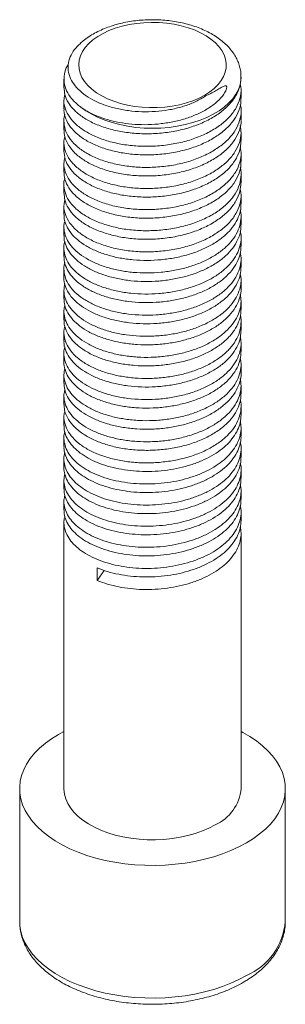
# Model space of a CAD drawing. Header units: millimetres. Extents: x 0 to 420, y 0 to 297.
# Tile 4 of 6: x 200 to 218, y 130 to 197. Entities that reach past the tile are written whole.
import ezdxf

# ---------------------------------------------------------------- set-up
doc = ezdxf.new("R2010")
doc.units = ezdxf.units.MM

msp = doc.modelspace()

# ---------------------------------------------------------------- linework, layer by layer
at = {"color": 7, "linetype": 'Continuous', "lineweight": 15}
for p, q in [((203.021, 192.851), (203.021, 192.271)), ((215.015, 193.002), (215.014, 193.143)), ((215.021, 191.556), (215.021, 192.137)), ((203.021, 191.422), (203.021, 190.842)), ((215.021, 190.128), (215.021, 190.708)), ((203.021, 189.993), (203.021, 189.413)), ((215.021, 188.698), (215.021, 189.279)), ((203.021, 188.564), (203.021, 187.984)), ((215.021, 187.27), (215.021, 187.85)), ((203.021, 187.135), (203.021, 186.555)), ((215.021, 185.841), (215.021, 186.421)), ((203.021, 185.706), (203.021, 185.126)), ((215.021, 184.412), (215.021, 184.992)), ((203.021, 184.278), (203.021, 183.697)), ((215.021, 182.983), (215.021, 183.563)), ((203.021, 182.849), (203.021, 182.268)), ((215.021, 181.554), (215.021, 182.134)), ((203.021, 181.42), (203.021, 180.839)), ((215.021, 180.125), (215.021, 180.705)), ((203.021, 179.991), (203.021, 179.41)), ((215.021, 178.696), (215.021, 179.276)), ((203.021, 178.562), (203.021, 177.981)), ((215.021, 177.267), (215.021, 177.847)), ((203.021, 177.133), (203.021, 176.552)), ((215.021, 175.838), (215.021, 176.418)), ((203.021, 175.704), (203.021, 175.123)), ((215.021, 174.409), (215.021, 174.989)), ((203.021, 174.275), (203.021, 173.695)), ((215.021, 172.98), (215.021, 173.56)), ((203.021, 172.846), (203.021, 172.266)), ((215.021, 171.551), (215.021, 172.131)), ((203.021, 171.417), (203.021, 170.837)), ((215.021, 170.122), (215.021, 170.702)), ((203.021, 169.988), (203.021, 169.408)), ((215.021, 168.693), (215.021, 169.273)), ((203.021, 168.559), (203.021, 167.979)), ((215.021, 167.264), (215.021, 167.845)), ((203.021, 167.13), (203.021, 166.55)), ((215.021, 165.835), (215.021, 166.416)), ((203.021, 165.701), (203.021, 165.121)), ((215.021, 164.406), (215.021, 164.987)), ((203.021, 164.272), (203.021, 163.692)), ((215.021, 162.977), (215.021, 163.558)), ((203.021, 162.843), (203.021, 144.818)), ((215.021, 144.818), (215.021, 162.129)), ((205.28, 159.759), (205.28, 158.91)), ((205.747, 159.596), (205.28, 158.91)), ((200.021, 144.818), (200.021, 135.836)), ((218.021, 135.836), (218.021, 144.818)), ((200.021, 135.836), (200.022, 135.814))]:
    msp.add_line(p, q, dxfattribs=at)
at = {"color": 7, "linetype": 'Continuous', "lineweight": 15, "flags": 128}
for points in [[(212.557, 191.769), (212.902, 191.99), (213.205, 192.23), (213.465, 192.486), (213.677, 192.757), (213.84, 193.039), (213.952, 193.329), (214.011, 193.624), (214.018, 193.921), (213.971, 194.217), (213.873, 194.509), (213.722, 194.793), (213.522, 195.067), (213.275, 195.328), (212.982, 195.572), (212.647, 195.798), (212.274, 196.002), (211.866, 196.184), (211.428, 196.34), (210.965, 196.47), (210.481, 196.571), (209.981, 196.643), (209.471, 196.685), (208.957, 196.696), (208.443, 196.677), (207.936, 196.628), (207.44, 196.548), (206.96, 196.44), (206.503, 196.303), (206.072, 196.141), (205.673, 195.953), (205.309, 195.743), (204.984, 195.513), (204.702, 195.264), (204.466, 195), (204.278, 194.723), (204.141, 194.437), (204.055, 194.144), (204.022, 193.847), (204.042, 193.55), (204.114, 193.256), (204.239, 192.968), (204.414, 192.688), (204.639, 192.421), (204.909, 192.168), (205.224, 191.933), (205.578, 191.717), (205.969, 191.524), (206.392, 191.355), (206.844, 191.212), (207.318, 191.096), (207.81, 191.009), (208.316, 190.952), (208.828, 190.926), (209.343, 190.93), (209.854, 190.964), (210.357, 191.028), (210.845, 191.122), (211.314, 191.245), (211.759, 191.395), (212.175, 191.57), (212.557, 191.769)], [(203.021, 148.69), (202.657, 148.491), (202.189, 148.199), (201.761, 147.888), (201.375, 147.558), (201.034, 147.212), (200.74, 146.852), (200.494, 146.48), (200.299, 146.098), (200.155, 145.709), (200.063, 145.314), (200.023, 144.917), (200.036, 144.519), (200.102, 144.123), (200.221, 143.731), (200.39, 143.345), (200.611, 142.968), (200.881, 142.602), (201.199, 142.249), (201.562, 141.91), (201.97, 141.589), (202.418, 141.287), (202.906, 141.006), (203.429, 140.747), (203.986, 140.511), (204.571, 140.302), (205.183, 140.118), (205.818, 139.962), (206.471, 139.835), (207.139, 139.737), (207.818, 139.669), (208.505, 139.631), (209.194, 139.623), (209.882, 139.646), (210.565, 139.699), (211.24, 139.782), (211.901, 139.895), (212.545, 140.037), (213.169, 140.206), (213.768, 140.403), (214.339, 140.626), (214.88, 140.873), (215.385, 141.144), (215.385, 141.144)], [(215.385, 141.144), (215.854, 141.436), (216.282, 141.748), (216.668, 142.077), (217.009, 142.423), (217.303, 142.783), (217.548, 143.155), (217.744, 143.537), (217.888, 143.926), (217.98, 144.321), (218.02, 144.718), (218.007, 145.116), (217.941, 145.512), (217.822, 145.904), (217.652, 146.29), (217.432, 146.667), (217.162, 147.033), (216.844, 147.387), (216.481, 147.725), (216.073, 148.046), (215.624, 148.348), (215.137, 148.629), (215.021, 148.69)], [(203.021, 144.818), (203.022, 144.777), (203.055, 144.453), (203.14, 144.132), (203.277, 143.817), (203.465, 143.511), (203.701, 143.216), (203.984, 142.936), (204.312, 142.672), (204.68, 142.426), (205.087, 142.202), (205.529, 142.001), (206.001, 141.825), (206.5, 141.675), (207.021, 141.552), (207.559, 141.458), (208.111, 141.394), (208.67, 141.36), (209.232, 141.356), (209.793, 141.383), (210.347, 141.439), (210.889, 141.526), (211.415, 141.641), (211.919, 141.785), (212.399, 141.955), (212.848, 142.15), (213.264, 142.368)]]:
    msp.add_lwpolyline(points, dxfattribs=at)
at = {"color": 8, "linetype": 'Continuous', "lineweight": 15, "flags": 128}
for points in [[(215.021, 193), (215.011, 192.793), (214.952, 192.468), (214.839, 192.147), (214.675, 191.833), (214.46, 191.531), (214.197, 191.241), (213.887, 190.967), (213.534, 190.71), (213.14, 190.475), (212.71, 190.262), (212.247, 190.073), (211.755, 189.91), (211.238, 189.775), (210.702, 189.668), (210.151, 189.592), (209.59, 189.545), (209.023, 189.53), (208.457, 189.545), (207.896, 189.591), (207.344, 189.668), (206.808, 189.774), (206.292, 189.909), (205.799, 190.072), (205.336, 190.26), (204.906, 190.473), (204.512, 190.709), (204.158, 190.965)], [(200.022, 135.814), (200.036, 135.537), (200.102, 135.141), (200.221, 134.749), (200.39, 134.363), (200.611, 133.986), (200.881, 133.62), (201.199, 133.267), (201.562, 132.928), (201.97, 132.607), (202.418, 132.305), (202.906, 132.024), (203.429, 131.765), (203.986, 131.529), (204.571, 131.32), (205.183, 131.136), (205.818, 130.98), (206.471, 130.853), (207.139, 130.755), (207.818, 130.687), (208.505, 130.649), (209.194, 130.641), (209.882, 130.664), (210.565, 130.717), (211.24, 130.8), (211.901, 130.913), (212.545, 131.055), (213.169, 131.224), (213.768, 131.421), (214.339, 131.644), (214.88, 131.891), (215.385, 132.162)]]:
    msp.add_lwpolyline(points, dxfattribs=at)
at = {"color": 7, "linetype": 'Continuous', "lineweight": 15}
msp.add_arc((212.068, 145.082), 2.965, 293.78949, 354.89037, dxfattribs=at)
at = {"color": 8, "linetype": 'Continuous', "lineweight": 15}
msp.add_arc((213.633, 136.202), 4.404, 293.45148, 355.22837, dxfattribs=at)
at = {"color": 7, "linetype": 'Continuous', "lineweight": 15}
for points, knots in [([(215.014, 193.143), (215.014, 193.159), (215.014, 193.294), (214.969, 193.545), (214.877, 193.891), (214.735, 194.227), (214.55, 194.551), (214.322, 194.864), (214.051, 195.161), (213.737, 195.443), (213.384, 195.704), (212.993, 195.944), (212.57, 196.159), (212.119, 196.348), (211.644, 196.509), (211.15, 196.642), (210.64, 196.747), (210.119, 196.822), (209.59, 196.868), (209.057, 196.885), (208.523, 196.872), (207.993, 196.83), (207.471, 196.758), (206.96, 196.658), (206.463, 196.528), (205.984, 196.37), (205.528, 196.184), (205.096, 195.97), (204.696, 195.728), (204.363, 195.491), (204.182, 195.324), (204.109, 195.257)], [0, 0, 0, 0, 0.004438, 0.036864, 0.0693, 0.102039, 0.135329, 0.169351, 0.204184, 0.239789, 0.276017, 0.312665, 0.349527, 0.386426, 0.423262, 0.460002, 0.49664, 0.533191, 0.569678, 0.60613, 0.642578, 0.67905, 0.715573, 0.752181, 0.788907, 0.825779, 0.862821, 0.900037, 0.937405, 0.97484, 1, 1, 1, 1]), ([(204.113, 195.252), (203.98, 195.124), (203.691, 194.844), (203.422, 194.359), (203.284, 193.832), (203.314, 193.293), (203.506, 192.774), (203.858, 192.28), (204.347, 191.834), (204.972, 191.437), (205.698, 191.116), (206.516, 190.87), (207.383, 190.709), (208.298, 190.635), (209.206, 190.653), (210.099, 190.759), (210.932, 190.944), (211.704, 191.211), (212.255, 191.481), (212.537, 191.665), (212.621, 191.72)], [0, 0, 0, 0, 0.050344, 0.109915, 0.171238, 0.230391, 0.291309, 0.349607, 0.409618, 0.467547, 0.527235, 0.583884, 0.642193, 0.698503, 0.756559, 0.81108, 0.867207, 0.921088, 0.976678, 1, 1, 1, 1]), ([(203.312, 193.826), (203.295, 193.803), (203.145, 193.604), (203.035, 193.196), (203.002, 192.622), (203.175, 192.053), (203.528, 191.51), (203.902, 191.157), (204.132, 190.984), (204.158, 190.965)], [0, 0, 0, 0, 0.024552, 0.215599, 0.403976, 0.594545, 0.786248, 0.976046, 1, 1, 1, 1]), ([(203.036, 192.271), (203.042, 192.12), (203.054, 191.775), (203.297, 191.252), (203.717, 190.726), (204.308, 190.252), (205.045, 189.846), (205.91, 189.522), (206.871, 189.293), (207.899, 189.164), (208.963, 189.144), (210.03, 189.234), (211.063, 189.43), (212.033, 189.729), (212.91, 190.126), (213.662, 190.605), (214.224, 191.11), (214.617, 191.618), (214.868, 192.109), (215.006, 192.569), (215.009, 192.863), (215.01, 192.985)], [0, 0, 0, 0, 0.044623, 0.101448, 0.158249, 0.214237, 0.2707, 0.327627, 0.384115, 0.440088, 0.496875, 0.553712, 0.609751, 0.666139, 0.723062, 0.779618, 0.835559, 0.879699, 0.924035, 0.968139, 1, 1, 1, 1]), ([(203.087, 191.803), (203.062, 191.715), (202.985, 191.439), (203.056, 190.964), (203.291, 190.404), (203.718, 189.878), (204.307, 189.403), (205.045, 188.997), (205.91, 188.673), (206.871, 188.444), (207.899, 188.315), (208.963, 188.295), (210.03, 188.386), (211.063, 188.581), (212.033, 188.881), (212.91, 189.277), (213.662, 189.756), (214.269, 190.302), (214.714, 190.905), (214.97, 191.545), (215.057, 192.092), (214.988, 192.414), (214.965, 192.522)], [0, 0, 0, 0, 0.024566, 0.076869, 0.129924, 0.182958, 0.235232, 0.28795, 0.341101, 0.393842, 0.446102, 0.499123, 0.55219, 0.604511, 0.657159, 0.710306, 0.76311, 0.815341, 0.868322, 0.921416, 0.973798, 1, 1, 1, 1]), ([(212.621, 191.72), (212.861, 191.826), (213.084, 191.942), (213.4, 192.121), (213.502, 192.182), (213.653, 192.269), (213.703, 192.298), (213.806, 192.351), (213.857, 192.378), (213.929, 192.397), (213.944, 192.4), (213.976, 192.402), (213.994, 192.402), (214.028, 192.384), (214.039, 192.368), (214.05, 192.336), (214.052, 192.32), (214.053, 192.245), (214.036, 192.192), (213.978, 192.037), (213.923, 191.942), (213.735, 191.664), (213.577, 191.494), (213.223, 191.175), (213.025, 191.027), (212.59, 190.75), (212.357, 190.625), (211.865, 190.399), (211.603, 190.297), (211.06, 190.121), (210.781, 190.047), (210.21, 189.925), (209.916, 189.876), (209.322, 189.806), (209.025, 189.784), (208.432, 189.768), (208.136, 189.774), (207.546, 189.812), (207.259, 189.844), (206.7, 189.934), (206.428, 189.991), (205.9, 190.129), (205.646, 190.209), (205.171, 190.391), (204.948, 190.491), (204.53, 190.713), (204.334, 190.835), (204.158, 190.965)], [0, 0, 0, 0, 0.0625, 0.0625, 0.09375, 0.09375, 0.109375, 0.109375, 0.125, 0.125, 0.128906, 0.128906, 0.132812, 0.132812, 0.136719, 0.136719, 0.140625, 0.140625, 0.15625, 0.15625, 0.1875, 0.1875, 0.25, 0.25, 0.3125, 0.3125, 0.375, 0.375, 0.4375, 0.4375, 0.5, 0.5, 0.5625, 0.5625, 0.625, 0.625, 0.6875, 0.6875, 0.75, 0.75, 0.8125, 0.8125, 0.875, 0.875, 0.9375, 0.9375, 1, 1, 1, 1]), ([(203.036, 190.841), (203.031, 190.805), (203.003, 190.578), (203.135, 190.158), (203.438, 189.609), (203.934, 189.102), (204.584, 188.652), (205.375, 188.277), (206.282, 187.99), (207.273, 187.8), (208.319, 187.714), (209.39, 187.738), (210.447, 187.871), (211.458, 188.108), (212.394, 188.447), (213.225, 188.878), (213.922, 189.385), (214.467, 189.956), (214.833, 190.577), (215.016, 191.119), (215.003, 191.447), (214.998, 191.556)], [0, 0, 0, 0, 0.010732, 0.067143, 0.124074, 0.180622, 0.236576, 0.293337, 0.350204, 0.4063, 0.462631, 0.519554, 0.576166, 0.632099, 0.688813, 0.745704, 0.801877, 0.858123, 0.915032, 0.971701, 1, 1, 1, 1]), ([(203.086, 190.462), (203.085, 190.459), (203.002, 190.272), (203.008, 189.88), (203.12, 189.31), (203.442, 188.76), (203.933, 188.253), (204.584, 187.803), (205.375, 187.429), (206.282, 187.142), (207.273, 186.951), (208.319, 186.865), (209.39, 186.889), (210.447, 187.022), (211.458, 187.259), (212.394, 187.598), (213.225, 188.03), (213.922, 188.536), (214.465, 189.107), (214.842, 189.728), (215.018, 190.375), (215.055, 190.849), (214.98, 191.096), (214.969, 191.131)], [0, 0, 0, 0, 0.000937, 0.052676, 0.104763, 0.157331, 0.209546, 0.261211, 0.313622, 0.366131, 0.417927, 0.469942, 0.522502, 0.574775, 0.626421, 0.678789, 0.73132, 0.783187, 0.835123, 0.88767, 0.939997, 0.991637, 1, 1, 1, 1]), ([(203.044, 189.413), (203.041, 189.301), (203.035, 188.996), (203.233, 188.507), (203.615, 187.972), (204.174, 187.486), (204.883, 187.065), (205.724, 186.723), (206.668, 186.474), (207.684, 186.323), (208.744, 186.281), (209.814, 186.349), (210.856, 186.524), (211.841, 186.802), (212.739, 187.179), (213.52, 187.643), (214.157, 188.176), (214.639, 188.769), (214.925, 189.403), (215.045, 189.864), (215.015, 190.104), (215.013, 190.127)], [0, 0, 0, 0, 0.033063, 0.089787, 0.146673, 0.202828, 0.259092, 0.316004, 0.372661, 0.428587, 0.48526, 0.542167, 0.598407, 0.654584, 0.711477, 0.768187, 0.824119, 0.880734, 0.937656, 0.993981, 1, 1, 1, 1]), ([(203.091, 188.975), (203.071, 188.916), (202.988, 188.671), (203.031, 188.223), (203.226, 187.659), (203.617, 187.124), (204.174, 186.637), (204.883, 186.216), (205.724, 185.874), (206.668, 185.625), (207.684, 185.475), (208.744, 185.432), (209.814, 185.5), (210.856, 185.675), (211.841, 185.953), (212.739, 186.331), (213.52, 186.794), (214.157, 187.327), (214.636, 187.92), (214.934, 188.555), (215.056, 189.165), (214.991, 189.553), (214.962, 189.726)], [0, 0, 0, 0, 0.0165129, 0.0683331, 0.1208836, 0.1735848, 0.2256076, 0.2777326, 0.3304568, 0.3829454, 0.4347571, 0.4872598, 0.5399798, 0.5920826, 0.6441264, 0.6968333, 0.7493712, 0.8011877, 0.8536373, 0.9063708, 0.9585524, 1, 1, 1, 1]), ([(203.023, 187.984), (203.04, 187.796), (203.075, 187.414), (203.364, 186.861), (203.819, 186.344), (204.439, 185.881), (205.203, 185.49), (206.089, 185.184), (207.065, 184.973), (208.102, 184.864), (209.17, 184.866), (210.233, 184.977), (211.256, 185.193), (212.21, 185.512), (213.066, 185.925), (213.791, 186.418), (214.369, 186.976), (214.773, 187.588), (214.997, 188.172), (215.001, 188.545), (215.002, 188.699)], [0, 0, 0, 0, 0.055534, 0.112431, 0.169129, 0.225057, 0.281684, 0.338602, 0.394909, 0.451023, 0.507896, 0.564643, 0.620587, 0.677153, 0.73408, 0.790468, 0.846516, 0.90336, 0.96015, 1, 1, 1, 1]), ([(203.091, 187.556), (203.06, 187.418), (202.985, 187.091), (203.086, 186.567), (203.36, 186.012), (203.819, 185.495), (204.439, 185.032), (205.203, 184.641), (206.089, 184.335), (207.065, 184.124), (208.102, 184.016), (209.17, 184.017), (210.233, 184.128), (211.256, 184.344), (212.21, 184.663), (213.066, 185.077), (213.791, 185.57), (214.367, 186.128), (214.78, 186.74), (214.996, 187.384), (215.058, 187.886), (214.987, 188.163), (214.97, 188.227)], [0, 0, 0, 0, 0.038113, 0.090422, 0.143384, 0.196162, 0.248223, 0.300934, 0.353916, 0.40633, 0.458564, 0.511504, 0.564327, 0.616404, 0.669058, 0.722049, 0.774538, 0.82671, 0.879624, 0.932487, 0.984592, 1, 1, 1, 1]), ([(203.09, 186.147), (203.078, 186.117), (202.994, 185.902), (203.015, 185.482), (203.168, 184.915), (203.524, 184.372), (204.047, 183.874), (204.726, 183.438), (205.542, 183.079), (206.468, 182.811), (207.471, 182.639), (208.524, 182.574), (209.596, 182.62), (210.646, 182.773), (211.645, 183.03), (212.564, 183.388), (213.371, 183.835), (214.039, 184.355), (214.55, 184.936), (214.894, 185.565), (215.03, 186.214), (215.049, 186.661), (214.973, 186.88), (214.97, 186.887)], [0, 0, 0, 0, 0.008497, 0.060102, 0.112297, 0.164812, 0.216815, 0.268532, 0.320977, 0.373359, 0.42499, 0.477123, 0.529643, 0.581717, 0.633383, 0.685797, 0.738215, 0.789884, 0.841952, 0.894472, 0.946611, 0.998239, 1, 1, 1, 1]), ([(203.043, 186.555), (203.038, 186.482), (203.017, 186.217), (203.178, 185.763), (203.521, 185.22), (204.048, 184.723), (204.726, 184.287), (205.542, 183.928), (206.468, 183.659), (207.471, 183.488), (208.524, 183.423), (209.596, 183.468), (210.646, 183.622), (211.645, 183.879), (212.564, 184.237), (213.371, 184.684), (214.039, 185.203), (214.554, 185.785), (214.882, 186.413), (215.031, 186.917), (215.007, 187.202), (215.002, 187.269)], [0, 0, 0, 0, 0.021536, 0.078116, 0.135044, 0.191417, 0.24748, 0.304332, 0.361116, 0.417085, 0.4736, 0.530533, 0.586983, 0.64299, 0.699809, 0.756631, 0.812643, 0.869086, 0.926019, 0.98254, 1, 1, 1, 1]), ([(203.087, 184.66), (203.063, 184.574), (202.985, 184.3), (203.055, 183.826), (203.287, 183.266), (203.712, 182.739), (204.299, 182.264), (205.035, 181.857), (205.899, 181.532), (206.859, 181.301), (207.886, 181.171), (208.95, 181.15), (210.018, 181.239), (211.051, 181.434), (212.021, 181.732), (212.9, 182.127), (213.654, 182.605), (214.262, 183.15), (214.709, 183.753), (214.968, 184.393), (215.057, 184.949), (214.986, 185.281), (214.961, 185.399)], [0, 0, 0, 0, 0.024063, 0.076259, 0.129209, 0.182148, 0.234328, 0.286935, 0.339985, 0.392636, 0.444791, 0.497706, 0.550676, 0.602906, 0.655442, 0.708488, 0.761201, 0.813329, 0.866202, 0.919199, 0.971492, 1, 1, 1, 1]), ([(203.037, 185.127), (203.042, 184.977), (203.053, 184.635), (203.293, 184.114), (203.711, 183.588), (204.3, 183.112), (205.035, 182.705), (205.899, 182.381), (206.859, 182.15), (207.886, 182.02), (208.95, 181.999), (210.018, 182.088), (211.051, 182.282), (212.021, 182.58), (212.9, 182.976), (213.654, 183.454), (214.263, 183.999), (214.705, 184.602), (214.976, 185.224), (215.002, 185.642), (215.014, 185.841)], [0, 0, 0, 0, 0.043954, 0.100778, 0.15759, 0.213589, 0.270046, 0.326977, 0.383481, 0.439452, 0.496239, 0.553085, 0.609137, 0.665518, 0.722444, 0.779014, 0.834957, 0.891699, 0.948574, 1, 1, 1, 1]), ([(203.09, 183.266), (203.069, 183.198), (202.997, 182.964), (203.027, 182.552), (203.18, 182.048), (203.489, 181.564), (203.932, 181.116), (204.501, 180.713), (205.182, 180.368), (205.962, 180.088), (206.815, 179.885), (207.721, 179.759), (208.662, 179.72), (209.615, 179.767), (210.548, 179.9), (211.443, 180.114), (212.28, 180.41), (213.038, 180.78), (213.693, 181.212), (214.232, 181.696), (214.642, 182.227), (214.917, 182.791), (215.029, 183.369), (215.042, 183.78), (214.976, 183.991), (214.969, 184.013)], [0, 0, 0, 0, 0.018908, 0.0649, 0.111505, 0.158354, 0.204857, 0.250852, 0.297467, 0.344314, 0.390806, 0.436804, 0.483428, 0.530274, 0.576755, 0.622756, 0.669389, 0.716234, 0.762703, 0.808708, 0.85535, 0.902194, 0.948651, 0.994661, 1, 1, 1, 1]), ([(203.039, 183.697), (203.037, 183.6), (203.031, 183.331), (203.186, 182.897), (203.488, 182.413), (203.933, 181.965), (204.501, 181.562), (205.182, 181.216), (205.962, 180.937), (206.815, 180.733), (207.721, 180.608), (208.662, 180.569), (209.615, 180.616), (210.548, 180.749), (211.443, 180.963), (212.28, 181.258), (213.038, 181.628), (213.693, 182.061), (214.231, 182.545), (214.644, 183.076), (214.908, 183.639), (215.028, 184.091), (215.01, 184.348), (215.005, 184.411)], [0, 0, 0, 0, 0.028771, 0.07912, 0.129733, 0.179971, 0.22966, 0.28002, 0.330631, 0.380858, 0.43055, 0.48092, 0.531529, 0.581743, 0.63144, 0.681819, 0.732428, 0.782629, 0.83233, 0.882719, 0.933326, 0.983514, 1, 1, 1, 1]), ([(203.039, 182.268), (203.035, 182.201), (203.019, 181.963), (203.148, 181.556), (203.422, 181.068), (203.845, 180.612), (204.391, 180.2), (205.053, 179.844), (205.818, 179.552), (206.659, 179.335), (207.557, 179.195), (208.493, 179.14), (209.446, 179.172), (210.385, 179.29), (211.288, 179.49), (212.136, 179.771), (212.911, 180.129), (213.585, 180.551), (214.145, 181.026), (214.581, 181.549), (214.872, 182.109), (215.017, 182.593), (215.007, 182.885), (215.003, 182.983)], [0, 0, 0, 0, 0.019891, 0.070128, 0.12074, 0.171092, 0.220778, 0.271027, 0.32164, 0.371981, 0.421665, 0.471926, 0.52254, 0.57287, 0.622552, 0.672825, 0.723439, 0.773759, 0.82344, 0.873724, 0.924338, 0.974647, 1, 1, 1, 1]), ([(203.09, 181.852), (203.074, 181.809), (203.001, 181.601), (203.016, 181.213), (203.14, 180.708), (203.424, 180.219), (203.844, 179.764), (204.391, 179.352), (205.053, 178.995), (205.818, 178.704), (206.659, 178.486), (207.557, 178.347), (208.493, 178.292), (209.446, 178.323), (210.385, 178.442), (211.288, 178.641), (212.136, 178.923), (212.911, 179.28), (213.585, 179.702), (214.145, 180.177), (214.579, 180.701), (214.879, 181.26), (215.019, 181.837), (215.047, 182.273), (214.981, 182.51), (214.968, 182.557)], [0, 0, 0, 0, 0.012009, 0.058042, 0.104582, 0.151471, 0.198117, 0.244147, 0.290699, 0.337588, 0.384225, 0.430253, 0.476816, 0.523705, 0.570332, 0.616359, 0.662933, 0.709823, 0.75644, 0.802465, 0.849049, 0.89594, 0.942547, 0.988571, 1, 1, 1, 1]), ([(203.034, 180.839), (203.03, 180.801), (203.009, 180.594), (203.116, 180.217), (203.361, 179.724), (203.76, 179.261), (204.285, 178.841), (204.928, 178.474), (205.676, 178.17), (206.505, 177.939), (207.394, 177.785), (208.325, 177.715), (209.277, 177.731), (210.22, 177.834), (211.131, 178.02), (211.99, 178.287), (212.78, 178.631), (213.473, 179.043), (214.054, 179.509), (214.513, 180.024), (214.831, 180.579), (215.004, 181.095), (215.005, 181.422), (215.006, 181.554)], [0, 0, 0, 0, 0.011047, 0.061152, 0.111744, 0.162187, 0.21193, 0.262049, 0.312643, 0.363078, 0.412813, 0.462946, 0.513543, 0.56397, 0.613696, 0.663843, 0.714443, 0.76486, 0.81458, 0.86474, 0.915342, 0.965751, 1, 1, 1, 1]), ([(203.086, 180.437), (203.079, 180.419), (203.008, 180.237), (203.01, 179.875), (203.105, 179.368), (203.364, 178.875), (203.76, 178.413), (204.285, 177.992), (204.928, 177.625), (205.676, 177.321), (206.505, 177.09), (207.394, 176.936), (208.325, 176.866), (209.277, 176.882), (210.22, 176.986), (211.131, 177.171), (211.99, 177.438), (212.78, 177.782), (213.473, 178.194), (214.054, 178.66), (214.511, 179.176), (214.836, 179.73), (215.005, 180.305), (215.049, 180.766), (214.987, 181.029), (214.969, 181.101)], [0, 0, 0, 0, 0.005046, 0.051178, 0.097638, 0.144549, 0.191323, 0.237446, 0.283919, 0.330833, 0.377599, 0.423715, 0.470201, 0.517118, 0.563876, 0.609985, 0.656483, 0.703402, 0.750152, 0.796254, 0.842765, 0.889686, 0.936428, 0.982524, 1, 1, 1, 1]), ([(203.025, 179.41), (203.024, 179.403), (202.999, 179.226), (203.089, 178.877), (203.304, 178.381), (203.68, 177.912), (204.183, 177.483), (204.806, 177.106), (205.536, 176.79), (206.353, 176.546), (207.233, 176.378), (208.157, 176.292), (209.107, 176.293), (210.054, 176.381), (210.972, 176.552), (211.842, 176.804), (212.646, 177.136), (213.358, 177.536), (213.959, 177.994), (214.441, 178.501), (214.785, 179.049), (214.99, 179.597), (215.006, 179.958), (215.013, 180.125)], [0, 0, 0, 0, 0.002247, 0.052201, 0.102752, 0.153268, 0.203125, 0.253095, 0.303651, 0.354161, 0.404004, 0.453989, 0.50455, 0.555053, 0.604882, 0.654884, 0.705449, 0.755945, 0.805761, 0.855778, 0.906347, 0.956837, 1, 1, 1, 1]), ([(203.083, 179.002), (203.053, 178.848), (202.991, 178.525), (203.08, 178.028), (203.307, 177.532), (203.68, 177.063), (204.183, 176.634), (204.805, 176.257), (205.536, 175.941), (206.353, 175.697), (207.233, 175.529), (208.157, 175.443), (209.107, 175.444), (210.054, 175.532), (210.972, 175.703), (211.842, 175.956), (212.646, 176.287), (213.358, 176.688), (213.96, 177.145), (214.44, 177.652), (214.789, 178.2), (214.986, 178.773), (215.05, 179.265), (214.991, 179.56), (214.97, 179.663)], [0, 0, 0, 0, 0.042421, 0.0888043, 0.1357418, 0.1826471, 0.2289405, 0.2753387, 0.3222808, 0.3691801, 0.4154605, 0.4618732, 0.5088197, 0.5557129, 0.6019807, 0.6484079, 0.6953587, 0.7422456, 0.7885013, 0.8349428, 0.8818976, 0.928778, 0.9750223, 1, 1, 1, 1]), ([(203.03, 177.982), (203.037, 177.835), (203.053, 177.516), (203.258, 177.038), (203.603, 176.563), (204.085, 176.127), (204.687, 175.74), (205.399, 175.412), (206.203, 175.154), (207.073, 174.973), (207.991, 174.872), (208.938, 174.857), (209.888, 174.93), (210.812, 175.087), (211.692, 175.325), (212.509, 175.642), (213.239, 176.032), (213.861, 176.48), (214.363, 176.978), (214.739, 177.52), (214.955, 178.09), (215.044, 178.487), (215.019, 178.688), (215.018, 178.696)], [0, 0, 0, 0, 0.043277, 0.093767, 0.144336, 0.19435, 0.244169, 0.294666, 0.34523, 0.395229, 0.445061, 0.495565, 0.546124, 0.596108, 0.645953, 0.696463, 0.747018, 0.796986, 0.846845, 0.897362, 0.947912, 0.997864, 1, 1, 1, 1]), ([(203.083, 177.527), (203.058, 177.418), (202.993, 177.141), (203.056, 176.689), (203.255, 176.19), (203.604, 175.714), (204.084, 175.278), (204.687, 174.891), (205.399, 174.564), (206.203, 174.306), (207.073, 174.124), (207.991, 174.023), (208.938, 174.009), (209.888, 174.081), (210.812, 174.238), (211.692, 174.476), (212.509, 174.794), (213.239, 175.183), (213.861, 175.631), (214.364, 176.13), (214.737, 176.672), (214.963, 177.241), (215.05, 177.784), (214.993, 178.13), (214.967, 178.284)], [0, 0, 0, 0, 0.030101, 0.076357, 0.123249, 0.170214, 0.216664, 0.262931, 0.309829, 0.35679, 0.403226, 0.449505, 0.49641, 0.543366, 0.589787, 0.63608, 0.68299, 0.729942, 0.776349, 0.822654, 0.869571, 0.916518, 0.96291, 1, 1, 1, 1]), ([(203.089, 176.147), (203.079, 176.119), (203, 175.916), (203.013, 175.52), (203.141, 174.98), (203.453, 174.46), (203.918, 173.98), (204.527, 173.55), (205.248, 173.194), (206.055, 172.917), (206.914, 172.722), (207.825, 172.606), (208.768, 172.576), (209.72, 172.633), (210.651, 172.775), (211.54, 172.999), (212.369, 173.303), (213.117, 173.68), (213.759, 174.119), (214.284, 174.609), (214.679, 175.144), (214.938, 175.711), (215.032, 176.289), (215.038, 176.684), (214.973, 176.879), (214.971, 176.885)], [0, 0, 0, 0, 0.007839, 0.056751, 0.106157, 0.15594, 0.205392, 0.254287, 0.303863, 0.350532, 0.396782, 0.442646, 0.489157, 0.535824, 0.582061, 0.627933, 0.674451, 0.721116, 0.76734, 0.81322, 0.859746, 0.906407, 0.952619, 0.998507, 1, 1, 1, 1]), ([(203.04, 176.552), (203.035, 176.492), (203.014, 176.251), (203.151, 175.829), (203.451, 175.309), (203.919, 174.828), (204.527, 174.399), (205.248, 174.043), (206.055, 173.766), (206.914, 173.571), (207.825, 173.455), (208.768, 173.425), (209.72, 173.482), (210.651, 173.624), (211.54, 173.847), (212.369, 174.151), (213.117, 174.529), (213.759, 174.967), (214.284, 175.457), (214.682, 175.993), (214.928, 176.559), (215.034, 176.989), (215.013, 177.225), (215.009, 177.267)], [0, 0, 0, 0, 0.0176916, 0.0712614, 0.1252412, 0.1788602, 0.2318768, 0.2856305, 0.3362329, 0.3863807, 0.4361111, 0.4865417, 0.5371416, 0.5872757, 0.6370139, 0.6874531, 0.7380502, 0.7881704, 0.8379169, 0.8883645, 0.9389586, 0.9890647, 1, 1, 1, 1]), ([(203.085, 174.725), (203.08, 174.714), (203.009, 174.537), (203.009, 174.182), (203.097, 173.675), (203.35, 173.18), (203.739, 172.716), (204.259, 172.294), (204.897, 171.925), (205.641, 171.618), (206.467, 171.383), (207.354, 171.226), (208.283, 171.152), (209.235, 171.164), (210.179, 171.263), (211.091, 171.445), (211.954, 171.709), (212.747, 172.05), (213.445, 172.459), (214.031, 172.923), (214.494, 173.436), (214.825, 173.989), (215.001, 174.564), (215.05, 175.031), (214.988, 175.3), (214.97, 175.378)], [0, 0, 0, 0, 0.003312, 0.049477, 0.095915, 0.142829, 0.189632, 0.235788, 0.282239, 0.329156, 0.375952, 0.422099, 0.468563, 0.515483, 0.562272, 0.60841, 0.654887, 0.70181, 0.748591, 0.794721, 0.841211, 0.888137, 0.93491, 0.981033, 1, 1, 1, 1]), ([(203.032, 175.123), (203.029, 175.093), (203.006, 174.894), (203.108, 174.523), (203.347, 174.029), (203.74, 173.565), (204.259, 173.143), (204.897, 172.773), (205.641, 172.466), (206.467, 172.232), (207.354, 172.074), (208.283, 172), (209.235, 172.013), (210.179, 172.112), (211.091, 172.294), (211.954, 172.557), (212.747, 172.899), (213.445, 173.307), (214.031, 173.772), (214.495, 174.285), (214.82, 174.838), (215.001, 175.362), (215.005, 175.697), (215.007, 175.838)], [0, 0, 0, 0, 0.008861, 0.058931, 0.109514, 0.159977, 0.209743, 0.259827, 0.310414, 0.360869, 0.410625, 0.460723, 0.511313, 0.561761, 0.611507, 0.66162, 0.712213, 0.762652, 0.81239, 0.862516, 0.913112, 0.963543, 1, 1, 1, 1]), ([(203.022, 173.695), (203.022, 173.694), (202.997, 173.525), (203.083, 173.183), (203.291, 172.686), (203.661, 172.216), (204.158, 171.785), (204.776, 171.405), (205.502, 171.087), (206.315, 170.839), (207.193, 170.668), (208.116, 170.578), (209.065, 170.575), (210.013, 170.659), (210.932, 170.827), (211.805, 171.076), (212.612, 171.404), (213.329, 171.802), (213.935, 172.257), (214.422, 172.762), (214.773, 173.309), (214.986, 173.864), (215.006, 174.234), (215.015, 174.409)], [0, 0, 0, 0, 0.000074, 0.049988, 0.100526, 0.151056, 0.200951, 0.250881, 0.301424, 0.351949, 0.401828, 0.451774, 0.502322, 0.552841, 0.602705, 0.652668, 0.703221, 0.753733, 0.803583, 0.853561, 0.904119, 0.954625, 1, 1, 1, 1]), ([(203.083, 173.271), (203.055, 173.129), (202.992, 172.819), (203.074, 172.335), (203.293, 171.837), (203.661, 171.367), (204.158, 170.937), (204.776, 170.557), (205.502, 170.238), (206.315, 169.99), (207.193, 169.819), (208.116, 169.729), (209.065, 169.727), (210.013, 169.811), (210.932, 169.978), (211.805, 170.227), (212.612, 170.555), (213.328, 170.953), (213.936, 171.408), (214.421, 171.913), (214.776, 172.46), (214.981, 173.032), (215.05, 173.537), (214.991, 173.844), (214.968, 173.96)], [0, 0, 0, 0, 0.039023, 0.085388, 0.132333, 0.179271, 0.225619, 0.271999, 0.318949, 0.365882, 0.412215, 0.458611, 0.505566, 0.552493, 0.598812, 0.645223, 0.692182, 0.739104, 0.78541, 0.831835, 0.878799, 0.925714, 0.972007, 1, 1, 1, 1]), ([(203.032, 172.266), (203.037, 172.126), (203.049, 171.816), (203.246, 171.344), (203.585, 170.868), (204.061, 170.43), (204.658, 170.04), (205.365, 169.71), (206.166, 169.448), (207.033, 169.263), (207.95, 169.159), (208.896, 169.14), (209.846, 169.209), (210.772, 169.362), (211.654, 169.597), (212.474, 169.911), (213.209, 170.297), (213.836, 170.743), (214.344, 171.24), (214.725, 171.78), (214.948, 172.349), (215.041, 172.754), (215.018, 172.963), (215.016, 172.98)], [0, 0, 0, 0, 0.041066, 0.091538, 0.142117, 0.192169, 0.241958, 0.292437, 0.343012, 0.393049, 0.442849, 0.493336, 0.543907, 0.593929, 0.643742, 0.694236, 0.744802, 0.794809, 0.844634, 0.895135, 0.945697, 0.995688, 1, 1, 1, 1]), ([(203.085, 171.815), (203.059, 171.712), (202.993, 171.442), (203.051, 170.995), (203.243, 170.495), (203.586, 170.019), (204.061, 169.581), (204.658, 169.191), (205.365, 168.861), (206.166, 168.6), (207.033, 168.415), (207.95, 168.31), (208.896, 168.292), (209.846, 168.361), (210.772, 168.514), (211.654, 168.748), (212.474, 169.062), (213.209, 169.449), (213.836, 169.894), (214.345, 170.391), (214.723, 170.931), (214.956, 171.5), (215.05, 172.055), (214.994, 172.414), (214.968, 172.58)], [0, 0, 0, 0, 0.028384, 0.074553, 0.121366, 0.168278, 0.214701, 0.26088, 0.3077, 0.354608, 0.401017, 0.447207, 0.494033, 0.540938, 0.587333, 0.633534, 0.680367, 0.727268, 0.773649, 0.819861, 0.866701, 0.913597, 0.959964, 1, 1, 1, 1]), ([(203.04, 170.837), (203.04, 170.716), (203.04, 170.413), (203.233, 169.936), (203.59, 169.428), (204.107, 168.963), (204.759, 168.554), (205.534, 168.215), (206.408, 167.957), (207.354, 167.786), (208.346, 167.71), (209.362, 167.732), (210.365, 167.853), (211.329, 168.068), (212.229, 168.374), (213.041, 168.767), (213.722, 169.22), (214.263, 169.719), (214.668, 170.252), (214.92, 170.818), (215.032, 171.256), (215.011, 171.5), (215.007, 171.551)], [0, 0, 0, 0, 0.035496, 0.08929, 0.143238, 0.196571, 0.249776, 0.303687, 0.357545, 0.410646, 0.464107, 0.51808, 0.571793, 0.624803, 0.678475, 0.732454, 0.78597, 0.835699, 0.886128, 0.936732, 0.986876, 1, 1, 1, 1]), ([(203.089, 170.393), (203.067, 170.318), (202.991, 170.065), (203.037, 169.622), (203.227, 169.088), (203.592, 168.579), (204.106, 168.114), (204.759, 167.705), (205.534, 167.366), (206.408, 167.108), (207.354, 166.937), (208.346, 166.861), (209.362, 166.884), (210.365, 167.005), (211.329, 167.219), (212.229, 167.526), (213.041, 167.918), (213.721, 168.372), (214.264, 168.87), (214.665, 169.404), (214.93, 169.969), (215.031, 170.548), (215.04, 170.949), (214.974, 171.15), (214.97, 171.163)], [0, 0, 0, 0, 0.020849, 0.069961, 0.119774, 0.169729, 0.219115, 0.268382, 0.318303, 0.368175, 0.417346, 0.46685, 0.516828, 0.566566, 0.615652, 0.665352, 0.715336, 0.764891, 0.81094, 0.857636, 0.904495, 0.950927, 0.996983, 1, 1, 1, 1]), ([(203.035, 169.408), (203.032, 169.347), (203.02, 169.136), (203.122, 168.774), (203.339, 168.335), (203.676, 167.92), (204.113, 167.536), (204.647, 167.192), (205.268, 166.894), (205.966, 166.65), (206.721, 166.465), (207.518, 166.342), (208.346, 166.286), (209.193, 166.298), (210.034, 166.378), (210.851, 166.525), (211.633, 166.735), (212.366, 167.009), (213.036, 167.342), (213.623, 167.723), (214.118, 168.145), (214.516, 168.606), (214.805, 169.098), (214.988, 169.607), (215.01, 169.951), (215.021, 170.122)], [0, 0, 0, 0, 0.017724, 0.06232, 0.107291, 0.152188, 0.196571, 0.240841, 0.285686, 0.330675, 0.375358, 0.419495, 0.464115, 0.509091, 0.553976, 0.59833, 0.642626, 0.687486, 0.732471, 0.777134, 0.821268, 0.865911, 0.910892, 0.955764, 1, 1, 1, 1]), ([(203.087, 168.986), (203.071, 168.933), (203.007, 168.733), (203.016, 168.376), (203.116, 167.926), (203.34, 167.487), (203.675, 167.071), (204.113, 166.688), (204.647, 166.343), (205.268, 166.046), (205.966, 165.801), (206.721, 165.616), (207.518, 165.493), (208.346, 165.437), (209.193, 165.449), (210.034, 165.53), (210.851, 165.676), (211.633, 165.887), (212.366, 166.161), (213.036, 166.493), (213.623, 166.874), (214.118, 167.297), (214.516, 167.757), (214.807, 168.249), (214.98, 168.759), (215.045, 169.245), (214.995, 169.556), (214.973, 169.697)], [0, 0, 0, 0, 0.0146071, 0.0555223, 0.0968592, 0.1385424, 0.1801582, 0.2212968, 0.2623309, 0.3038988, 0.345599, 0.3870165, 0.4279273, 0.4692858, 0.5109743, 0.5525788, 0.5936901, 0.6347491, 0.6763302, 0.718027, 0.7594248, 0.8003335, 0.8417129, 0.8834061, 0.9249986, 0.966082, 1, 1, 1, 1]), ([(203.031, 167.978), (203.028, 167.948), (203.01, 167.768), (203.093, 167.435), (203.285, 166.993), (203.6, 166.571), (204.018, 166.181), (204.533, 165.828), (205.137, 165.521), (205.822, 165.265), (206.566, 165.068), (207.356, 164.933), (208.179, 164.863), (209.023, 164.861), (209.867, 164.928), (210.69, 165.062), (211.48, 165.259), (212.224, 165.521), (212.908, 165.842), (213.512, 166.214), (214.027, 166.629), (214.444, 167.082), (214.759, 167.569), (214.95, 168.076), (215.033, 168.455), (215.015, 168.66), (215.012, 168.693)], [0, 0, 0, 0, 0.008889, 0.053359, 0.098291, 0.143239, 0.187759, 0.231932, 0.276696, 0.321692, 0.366473, 0.410658, 0.455155, 0.500096, 0.545035, 0.589529, 0.633717, 0.678499, 0.723495, 0.768257, 0.812428, 0.856951, 0.901901, 0.946831, 0.991298, 1, 1, 1, 1]), ([(203.083, 167.562), (203.074, 167.537), (203.013, 167.366), (203.011, 167.037), (203.085, 166.586), (203.287, 166.144), (203.6, 165.723), (204.018, 165.333), (204.533, 164.98), (205.137, 164.672), (205.822, 164.416), (206.566, 164.22), (207.356, 164.084), (208.179, 164.014), (209.023, 164.012), (209.867, 164.079), (210.69, 164.213), (211.48, 164.41), (212.224, 164.672), (212.908, 164.993), (213.512, 165.366), (214.027, 165.78), (214.445, 166.234), (214.757, 166.72), (214.959, 167.228), (215.031, 167.742), (215.032, 168.1), (214.976, 168.282), (214.972, 168.295)], [0, 0, 0, 0, 0.006765, 0.047629, 0.088741, 0.13028, 0.171834, 0.212993, 0.25383, 0.295214, 0.336812, 0.378211, 0.41906, 0.460197, 0.501745, 0.543291, 0.584425, 0.625276, 0.666676, 0.708275, 0.749657, 0.790493, 0.831654, 0.873209, 0.914747, 0.955856, 0.996723, 1, 1, 1, 1]), ([(203.022, 166.55), (203.022, 166.549), (203.002, 166.399), (203.07, 166.095), (203.235, 165.651), (203.529, 165.224), (203.926, 164.828), (204.423, 164.467), (205.01, 164.15), (205.679, 163.883), (206.414, 163.674), (207.195, 163.526), (208.012, 163.442), (208.854, 163.427), (209.7, 163.48), (210.528, 163.601), (211.325, 163.785), (212.08, 164.034), (212.777, 164.345), (213.399, 164.707), (213.932, 165.114), (214.369, 165.56), (214.705, 166.041), (214.922, 166.545), (215.023, 166.957), (215.011, 167.197), (215.008, 167.264)], [0, 0, 0, 0, 0.000099, 0.044426, 0.089299, 0.13428, 0.17892, 0.223055, 0.267719, 0.312705, 0.357563, 0.401857, 0.446213, 0.4911, 0.536075, 0.580693, 0.62483, 0.669516, 0.714505, 0.759349, 0.803616, 0.848002, 0.892901, 0.93787, 0.982464, 1, 1, 1, 1]), ([(203.076, 166.126), (203.05, 165.984), (202.997, 165.693), (203.062, 165.247), (203.237, 164.802), (203.529, 164.376), (203.926, 163.979), (204.423, 163.618), (205.01, 163.301), (205.679, 163.034), (206.414, 162.825), (207.195, 162.677), (208.012, 162.594), (208.854, 162.578), (209.7, 162.631), (210.528, 162.752), (211.325, 162.937), (212.08, 163.186), (212.777, 163.496), (213.399, 163.859), (213.932, 164.265), (214.369, 164.711), (214.704, 165.192), (214.928, 165.696), (215.026, 166.21), (215.037, 166.597), (214.98, 166.807), (214.969, 166.849)], [0, 0, 0, 0, 0.038933, 0.079996, 0.121565, 0.163234, 0.204587, 0.245472, 0.286848, 0.328521, 0.370076, 0.411108, 0.452199, 0.49378, 0.535444, 0.576776, 0.617663, 0.659059, 0.700735, 0.742277, 0.783285, 0.824402, 0.865995, 0.907654, 0.948964, 0.989856, 1, 1, 1, 1]), ([(203.083, 164.689), (203.058, 164.58), (202.999, 164.322), (203.042, 163.908), (203.192, 163.461), (203.462, 163.03), (203.839, 162.627), (204.316, 162.258), (204.885, 161.932), (205.54, 161.654), (206.263, 161.433), (207.036, 161.273), (207.847, 161.176), (208.684, 161.147), (209.532, 161.186), (210.365, 161.294), (211.169, 161.466), (211.933, 161.702), (212.643, 162), (213.281, 162.353), (213.832, 162.752), (214.29, 163.19), (214.645, 163.664), (214.893, 164.165), (215.016, 164.678), (215.041, 165.093), (214.985, 165.332), (214.969, 165.402)], [0, 0, 0, 0, 0.030144, 0.07118, 0.112767, 0.154537, 0.196073, 0.237066, 0.27842, 0.320154, 0.361854, 0.403108, 0.444161, 0.485764, 0.527532, 0.56905, 0.610034, 0.651412, 0.693153, 0.734842, 0.77607, 0.817144, 0.858761, 0.900527, 0.942027, 0.983004, 1, 1, 1, 1]), ([(203.031, 165.121), (203.034, 165.001), (203.042, 164.728), (203.195, 164.31), (203.461, 163.879), (203.839, 163.475), (204.316, 163.107), (204.885, 162.78), (205.54, 162.503), (206.263, 162.282), (207.036, 162.121), (207.847, 162.025), (208.684, 161.995), (209.532, 162.035), (210.365, 162.143), (211.169, 162.314), (211.933, 162.551), (212.643, 162.849), (213.281, 163.202), (213.833, 163.6), (214.29, 164.039), (214.647, 164.513), (214.888, 165.014), (215.013, 165.459), (215.009, 165.734), (215.008, 165.835)], [0, 0, 0, 0, 0.035514, 0.080313, 0.125307, 0.17005, 0.214208, 0.258755, 0.303711, 0.34863, 0.393069, 0.437292, 0.482107, 0.5271, 0.571823, 0.615971, 0.660543, 0.705507, 0.750415, 0.794826, 0.839071, 0.883901, 0.928892, 0.973595, 1, 1, 1, 1]), ([(203.035, 163.692), (203.034, 163.602), (203.03, 163.359), (203.156, 162.969), (203.398, 162.534), (203.755, 162.124), (204.213, 161.748), (204.764, 161.413), (205.403, 161.125), (206.114, 160.892), (206.878, 160.72), (207.682, 160.61), (208.515, 160.567), (209.363, 160.593), (210.2, 160.687), (211.011, 160.846), (211.784, 161.069), (212.506, 161.356), (213.161, 161.699), (213.73, 162.089), (214.206, 162.519), (214.584, 162.987), (214.849, 163.483), (215.001, 163.961), (215.009, 164.27), (215.012, 164.407)], [0, 0, 0, 0, 0.026619, 0.071325, 0.116316, 0.161144, 0.205387, 0.249801, 0.29471, 0.339673, 0.384242, 0.428391, 0.473117, 0.51811, 0.562923, 0.607143, 0.651585, 0.696506, 0.741461, 0.786005, 0.830164, 0.874909, 0.919904, 0.9647, 1, 1, 1, 1]), ([(203.087, 163.265), (203.065, 163.184), (203.003, 162.955), (203.027, 162.569), (203.151, 162.121), (203.399, 161.685), (203.755, 161.276), (204.213, 160.9), (204.764, 160.564), (205.403, 160.276), (206.114, 160.043), (206.878, 159.871), (207.682, 159.761), (208.515, 159.718), (209.363, 159.744), (210.2, 159.838), (211.011, 159.997), (211.784, 160.221), (212.506, 160.507), (213.161, 160.85), (213.73, 161.24), (214.206, 161.67), (214.583, 162.138), (214.852, 162.635), (215, 163.146), (215.044, 163.59), (214.991, 163.858), (214.972, 163.956)], [0, 0, 0, 0, 0.022457, 0.063473, 0.105014, 0.14682, 0.188475, 0.229585, 0.270854, 0.312584, 0.354363, 0.395777, 0.436801, 0.47836, 0.520168, 0.561808, 0.602897, 0.644193, 0.685933, 0.727706, 0.769096, 0.810129, 0.851706, 0.893515, 0.93514, 0.976212, 1, 1, 1, 1]), ([(205.28, 159.759), (205.509, 159.673), (205.964, 159.503), (206.722, 159.321), (207.518, 159.197), (208.347, 159.141), (209.193, 159.153), (210.034, 159.234), (210.852, 159.38), (211.633, 159.591), (212.367, 159.865), (213.036, 160.197), (213.623, 160.578), (214.119, 161.001), (214.516, 161.462), (214.806, 161.954), (214.988, 162.463), (215.01, 162.807), (215.021, 162.977)], [0, 0, 0, 0, 0.062984, 0.12554, 0.187331, 0.249799, 0.312766, 0.375605, 0.437698, 0.499714, 0.562518, 0.625497, 0.688023, 0.749811, 0.812311, 0.875284, 0.938105, 1, 1, 1, 1]), ([(205.28, 158.91), (205.509, 158.825), (205.964, 158.654), (206.722, 158.472), (207.518, 158.348), (208.347, 158.292), (209.193, 158.304), (210.034, 158.385), (210.852, 158.531), (211.633, 158.742), (212.367, 159.016), (213.036, 159.349), (213.623, 159.73), (214.119, 160.152), (214.516, 160.613), (214.808, 161.105), (214.981, 161.614), (215.045, 162.1), (214.995, 162.412), (214.973, 162.552)], [0, 0, 0, 0, 0.059909, 0.119411, 0.178185, 0.237604, 0.297496, 0.357267, 0.416329, 0.475317, 0.535055, 0.594959, 0.654433, 0.713204, 0.772652, 0.832551, 0.892305, 0.951327, 1, 1, 1, 1]), ([(200.026, 135.81), (200.028, 135.706), (200.031, 135.464), (200.092, 135.085), (200.199, 134.677), (200.353, 134.276), (200.552, 133.884), (200.797, 133.502), (201.086, 133.133), (201.418, 132.778), (201.793, 132.439), (202.208, 132.118), (202.661, 131.818), (203.147, 131.541), (203.665, 131.287), (204.211, 131.059), (204.781, 130.857), (205.372, 130.681), (205.982, 130.533), (206.607, 130.412), (207.243, 130.32), (207.889, 130.256), (208.54, 130.22), (209.193, 130.213), (209.846, 130.235), (210.494, 130.286), (211.135, 130.365), (211.766, 130.472), (212.383, 130.607), (212.983, 130.77), (213.564, 130.959), (214.122, 131.176), (214.665, 131.421), (215.004, 131.608), (215.178, 131.704)], [0, 0, 0, 0, 0.021681, 0.050823, 0.080031, 0.109462, 0.139245, 0.169465, 0.200156, 0.231298, 0.262824, 0.294642, 0.326651, 0.358763, 0.390906, 0.423028, 0.455106, 0.48713, 0.5191, 0.55102, 0.582897, 0.614743, 0.646566, 0.67838, 0.710196, 0.742023, 0.773872, 0.805756, 0.837686, 0.869674, 0.90173, 0.933862, 0.966075, 1, 1, 1, 1]), ([(215.178, 131.704), (215.264, 131.755), (215.51, 131.9), (215.892, 132.16), (216.309, 132.489), (216.687, 132.839), (217.022, 133.209), (217.311, 133.596), (217.553, 133.996), (217.746, 134.406), (217.889, 134.823), (217.98, 135.244), (218.022, 135.579), (218.017, 135.774), (218.016, 135.827)], [0, 0, 0, 0, 0.050502, 0.145284, 0.240118, 0.33469, 0.428706, 0.521826, 0.613726, 0.704172, 0.793092, 0.880603, 0.96699, 1, 1, 1, 1])]:
    msp.add_open_spline(points, degree=3, knots=knots, dxfattribs=at)

doc.saveas('drawing.dxf')
